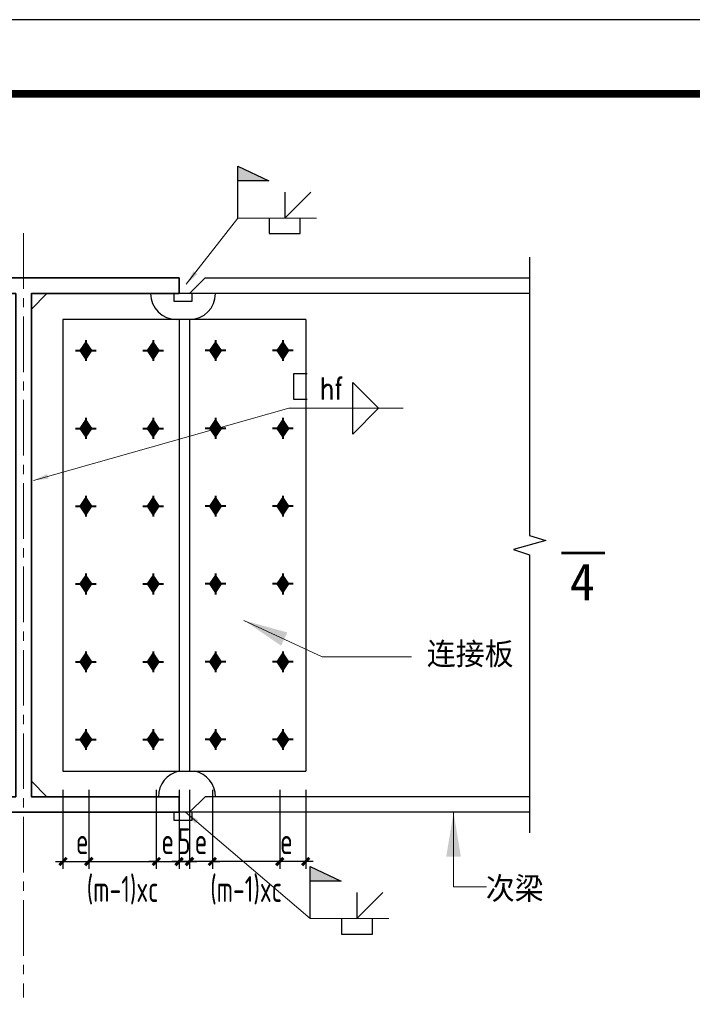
# Model space of a CAD drawing. Header units: millimetres. Extents: x 366382 to 550486, y 860348 to 940831.
# Tile 13 of 22: x 414960 to 424040, y 910826 to 924113. Entities that reach past the tile are written whole.
import ezdxf
from ezdxf.enums import TextEntityAlignment as Align

# ---------------------------------------------------------------- set-up
doc = ezdxf.new("R2010")
doc.units = ezdxf.units.MM
doc.header["$LTSCALE"] = 1000
doc.linetypes.add('CENTER2', pattern=[1.125, 0.75, -0.125, 0.125, -0.125])
for name, color, linetype, lineweight in [('A-ANNO-TTLB', 7, 'Continuous', 25), ('HZ', 7, 'Continuous', 15), ('OAP028__', 1, 'CENTER2', 13), ('OAP2942_', 163, 'Continuous', 25), ('OAP294_E', 13, 'Continuous', 25), ('OAP294_S', 160, 'Continuous', 35), ('OAP294_T', 41, 'Continuous', 25), ('S-ANNO-DIM', 3, 'Continuous', 25), ('S-ANNO-THIN', 4, 'Continuous', 25), ('S-DETL-BOLT', 252, 'Continuous', 18)]:
    doc.layers.add(name, color=color, linetype=linetype, lineweight=lineweight)
doc.styles.add('OAP_mm_T2.5(50)', font='romans.shx', dxfattribs={"width": 0.8, "height": 125})
doc.styles.add('OAP_ROMANS', font='romans.shx', dxfattribs={"width": 0.8, "bigfont": 'hztxt.shx'})
doc.styles.add('OAP_SIMSUN', font='txt')
doc.styles.add('TSSD_Dimension', font='Tssdeng.shx', dxfattribs={"width": 0.7, "bigfont": 'hztxt.shx'})
doc.styles.add('WMF-宋体0', font='txt')
doc.dimstyles.new('OAP_mm_D2.5 Arrow', dxfattribs={"dimscale": 200, "dimtxt": 2.5, "dimasz": 3, "dimexe": 2, "dimexo": 0, "dimgap": 1.25, "dimtad": 1, "dimdec": 0, "dimzin": 12, "dimdsep": 46, "dimtxsty": 'OAP_ROMANS', "dimcen": 2, "dimclrd": 83, "dimclre": 83, "dimclrt": 256, "dimadec": 0, "dimazin": 3, "dimtfac": 1, "dimtdec": 0, "dimtix": 1, "dimtmove": 2, "dimatfit": 0, "dimfxl": 1, "dimtolj": 1, "dimtzin": 0, "dimlwd": 13, "dimlwe": 13, "dimarcsym": 0})
doc.dimstyles.new('TSSD_100_100', dxfattribs={"dimtxt": 350, "dimasz": 100, "dimexe": 100, "dimexo": 250, "dimgap": 100, "dimtad": 1, "dimdec": 0, "dimzin": 0, "dimdsep": 46, "dimtxsty": 'TSSD_Dimension', "dimblk": 'ARCHTICK', "dimblk1": 'ARCHTICK', "dimblk2": 'ARCHTICK', "dimcen": 0, "dimdle": 100, "dimclrt": 7, "dimadec": 0, "dimazin": 0, "dimtfac": 1, "dimtdec": 0, "dimtix": 1, "dimtmove": 2, "dimatfit": 3, "dimfxl": 1, "dimtolj": 1, "dimtzin": 0, "dimarcsym": 0})

# ---------------------------------------------------------------- blocks, each defined once
blk = doc.blocks.new('OAP-高强螺栓-01')
at = {"lineweight": 40}
for p, q in [((0, 20), (0, -20)), ((-20, 0), (20, 0))]:
    blk.add_line(p, q, dxfattribs=at)
blk = doc.blocks.new('_ArchTick')
at = {"color": 0, "linetype": 'ByBlock', "const_width": 0.4}
blk.add_lwpolyline([(-0.5, -0.5), (0.5, 0.5)], dxfattribs=at)
blk = doc.blocks.new('*D331')
at = {"layer": 'Defpoints', "color": 0, "transparency": 16777216}
for p in [(415544, 913971), (415894, 913971), (415894, 912753)]:
    blk.add_point(p, dxfattribs=at)
at = {"layer": 'S-ANNO-DIM', "color": 0, "lineweight": -2, "transparency": 16777216}
for p, q in [((415544, 913721), (415544, 912653)), ((415894, 913721), (415894, 912653)), ((415444, 912753), (415994, 912753))]:
    blk.add_line(p, q, dxfattribs=at)
at = {"layer": 'S-ANNO-DIM', "color": 0, "lineweight": -2, "transparency": 16777216, "xscale": 100, "yscale": 100, "zscale": 100, "rotation": 180}
blk.add_blockref('_ArchTick', (415544, 912753), dxfattribs=at)
at = {"layer": 'S-ANNO-DIM', "color": 0, "lineweight": -2, "transparency": 16777216, "xscale": 100, "yscale": 100, "zscale": 100}
blk.add_blockref('_ArchTick', (415894, 912753), dxfattribs=at)
at = {"layer": 'S-ANNO-DIM', "color": 7, "lineweight": -3, "transparency": 16777216, "insert": (415804, 913028), "char_height": 350, "attachment_point": 5, "style": 'TSSD_Dimension'}
blk.add_mtext('\\A1;e', dxfattribs=at)
blk = doc.blocks.new('*D330')
at = {"layer": 'Defpoints', "color": 0, "transparency": 16777216}
for p in [(415894, 913971), (416804, 913971), (416804, 912753)]:
    blk.add_point(p, dxfattribs=at)
at = {"layer": 'S-ANNO-DIM', "color": 0, "lineweight": -2, "transparency": 16777216}
for p, q in [((415894, 913721), (415894, 912653)), ((416804, 913721), (416804, 912653)), ((415794, 912753), (416904, 912753))]:
    blk.add_line(p, q, dxfattribs=at)
at = {"layer": 'S-ANNO-DIM', "color": 0, "lineweight": -2, "transparency": 16777216, "xscale": 100, "yscale": 100, "zscale": 100, "rotation": 180}
blk.add_blockref('_ArchTick', (415894, 912753), dxfattribs=at)
at = {"layer": 'S-ANNO-DIM', "color": 0, "lineweight": -2, "transparency": 16777216, "xscale": 100, "yscale": 100, "zscale": 100}
blk.add_blockref('_ArchTick', (416804, 912753), dxfattribs=at)
at = {"layer": 'S-ANNO-DIM', "color": 7, "lineweight": -3, "transparency": 16777216, "insert": (416349, 912365), "char_height": 350, "attachment_point": 5, "style": 'TSSD_Dimension'}
blk.add_mtext('\\A1;(m-1)xc', dxfattribs=at)
blk = doc.blocks.new('*D329')
at = {"layer": 'Defpoints', "color": 0, "transparency": 16777216}
for p in [(416804, 913971), (417112, 913971), (417112, 912753)]:
    blk.add_point(p, dxfattribs=at)
at = {"layer": 'S-ANNO-DIM', "color": 0, "lineweight": -2, "transparency": 16777216}
for p, q in [((416804, 913721), (416804, 912653)), ((417112, 913721), (417112, 912653)), ((416804, 912753), (416704, 912753)), ((416804, 912753), (417112, 912753)), ((417112, 912753), (417212, 912753))]:
    blk.add_line(p, q, dxfattribs=at)
at = {"layer": 'S-ANNO-DIM', "color": 0, "lineweight": -2, "transparency": 16777216, "xscale": 100, "yscale": 100, "zscale": 100}
blk.add_blockref('_ArchTick', (416804, 912753), dxfattribs=at)
at = {"layer": 'S-ANNO-DIM', "color": 0, "lineweight": -2, "transparency": 16777216, "xscale": 100, "yscale": 100, "zscale": 100, "rotation": 180}
blk.add_blockref('_ArchTick', (417112, 912753), dxfattribs=at)
at = {"layer": 'S-ANNO-DIM', "color": 7, "lineweight": -3, "transparency": 16777216, "insert": (416958, 913028), "char_height": 350, "attachment_point": 5, "style": 'TSSD_Dimension'}
blk.add_mtext('\\A1;e', dxfattribs=at)
blk = doc.blocks.new('*D328')
at = {"layer": 'Defpoints', "color": 0, "transparency": 16777216}
for p in [(417252, 913971), (417561, 913971), (417252, 912753)]:
    blk.add_point(p, dxfattribs=at)
at = {"layer": 'S-ANNO-DIM', "color": 0, "lineweight": -2, "transparency": 16777216}
for p, q in [((417252, 913721), (417252, 912653)), ((417561, 913721), (417561, 912653)), ((417252, 912753), (417152, 912753)), ((417561, 912753), (417252, 912753)), ((417561, 912753), (417661, 912753))]:
    blk.add_line(p, q, dxfattribs=at)
at = {"layer": 'S-ANNO-DIM', "color": 0, "lineweight": -2, "transparency": 16777216, "xscale": 100, "yscale": 100, "zscale": 100}
blk.add_blockref('_ArchTick', (417252, 912753), dxfattribs=at)
at = {"layer": 'S-ANNO-DIM', "color": 0, "lineweight": -2, "transparency": 16777216, "xscale": 100, "yscale": 100, "zscale": 100, "rotation": 180}
blk.add_blockref('_ArchTick', (417561, 912753), dxfattribs=at)
at = {"layer": 'S-ANNO-DIM', "color": 7, "lineweight": -3, "transparency": 16777216, "insert": (417407, 913028), "char_height": 350, "attachment_point": 5, "style": 'TSSD_Dimension'}
blk.add_mtext('\\A1;e', dxfattribs=at)
blk = doc.blocks.new('*D327')
at = {"layer": 'Defpoints', "color": 0, "transparency": 16777216}
for p in [(417561, 913971), (418471, 913971), (417561, 912753)]:
    blk.add_point(p, dxfattribs=at)
at = {"layer": 'S-ANNO-DIM', "color": 0, "lineweight": -2, "transparency": 16777216}
for p, q in [((417561, 913721), (417561, 912653)), ((418471, 913721), (418471, 912653)), ((418571, 912753), (417461, 912753))]:
    blk.add_line(p, q, dxfattribs=at)
at = {"layer": 'S-ANNO-DIM', "color": 0, "lineweight": -2, "transparency": 16777216, "xscale": 100, "yscale": 100, "zscale": 100, "rotation": 180}
blk.add_blockref('_ArchTick', (417561, 912753), dxfattribs=at)
at = {"layer": 'S-ANNO-DIM', "color": 0, "lineweight": -2, "transparency": 16777216, "xscale": 100, "yscale": 100, "zscale": 100}
blk.add_blockref('_ArchTick', (418471, 912753), dxfattribs=at)
at = {"layer": 'S-ANNO-DIM', "color": 7, "lineweight": -3, "transparency": 16777216, "insert": (418016, 912365), "char_height": 350, "attachment_point": 5, "style": 'TSSD_Dimension'}
blk.add_mtext('\\A1;(m-1)xc', dxfattribs=at)
blk = doc.blocks.new('*D326')
at = {"layer": 'Defpoints', "color": 0, "transparency": 16777216}
for p in [(418471, 913971), (418821, 913971), (418471, 912753)]:
    blk.add_point(p, dxfattribs=at)
at = {"layer": 'S-ANNO-DIM', "color": 0, "lineweight": -2, "transparency": 16777216}
for p, q in [((418471, 913721), (418471, 912653)), ((418821, 913721), (418821, 912653)), ((418921, 912753), (418371, 912753))]:
    blk.add_line(p, q, dxfattribs=at)
at = {"layer": 'S-ANNO-DIM', "color": 0, "lineweight": -2, "transparency": 16777216, "xscale": 100, "yscale": 100, "zscale": 100, "rotation": 180}
blk.add_blockref('_ArchTick', (418471, 912753), dxfattribs=at)
at = {"layer": 'S-ANNO-DIM', "color": 0, "lineweight": -2, "transparency": 16777216, "xscale": 100, "yscale": 100, "zscale": 100}
blk.add_blockref('_ArchTick', (418821, 912753), dxfattribs=at)
at = {"layer": 'S-ANNO-DIM', "color": 7, "lineweight": -3, "transparency": 16777216, "insert": (418561, 913028), "char_height": 350, "attachment_point": 5, "style": 'TSSD_Dimension'}
blk.add_mtext('\\A1;e', dxfattribs=at)
blk = doc.blocks.new('*D325')
at = {"layer": 'Defpoints', "color": 0, "transparency": 16777216}
for p in [(417112, 913721), (417252, 913721), (417252, 912753)]:
    blk.add_point(p, dxfattribs=at)
at = {"layer": 'S-ANNO-DIM', "color": 0, "lineweight": -2, "transparency": 16777216}
for p, q in [((417112, 913471), (417112, 912653)), ((417252, 913471), (417252, 912653)), ((417112, 912753), (417012, 912753)), ((417112, 912753), (417252, 912753)), ((417252, 912753), (417352, 912753))]:
    blk.add_line(p, q, dxfattribs=at)
at = {"layer": 'S-ANNO-DIM', "color": 0, "lineweight": -2, "transparency": 16777216, "xscale": 100, "yscale": 100, "zscale": 100}
blk.add_blockref('_ArchTick', (417112, 912753), dxfattribs=at)
at = {"layer": 'S-ANNO-DIM', "color": 0, "lineweight": -2, "transparency": 16777216, "xscale": 100, "yscale": 100, "zscale": 100, "rotation": 180}
blk.add_blockref('_ArchTick', (417252, 912753), dxfattribs=at)
at = {"layer": 'S-ANNO-DIM', "color": 7, "lineweight": -3, "transparency": 16777216, "insert": (417182, 913028), "char_height": 350, "attachment_point": 5, "style": 'TSSD_Dimension'}
blk.add_mtext('\\A1;5', dxfattribs=at)

msp = doc.modelspace()

# ---------------------------------------------------------------- hatches: boundary and pattern name
at = {"layer": 'OAP294_T'}
for points in [[(417905.3, 922136.1), (417905.3, 921938), (418325.3, 921938)], [(418879.5, 912684.9), (418879.5, 912486.8), (419299.5, 912486.8)]]:
    msp.add_hatch(color=83, dxfattribs=at).paths.add_polyline_path(points)
at = {"layer": 'S-DETL-BOLT'}
for points in [[(415852.4, 919767.6), (415772.3, 919648.1), (415852.4, 919648.1)], [(415852.4, 919767.6), (415852.4, 919648.1), (415932.5, 919648.1)], [(416762.4, 919767.6), (416682.3, 919648.1), (416762.4, 919648.1)], [(416762.4, 919767.6), (416762.4, 919648.1), (416842.5, 919648.1)], [(417602.4, 919767.6), (417602.4, 919648.1), (417522.3, 919648.1)], [(417602.4, 919767.6), (417682.5, 919648.1), (417602.4, 919648.1)], [(418512.4, 919767.6), (418512.4, 919648.1), (418432.3, 919648.1)], [(418512.4, 919767.6), (418592.5, 919648.1), (418512.4, 919648.1)], [(415852.4, 919648.1), (415772.3, 919648.1), (415852.4, 919528.5)], [(415932.5, 919648.1), (415852.4, 919648.1), (415852.4, 919528.5)], [(416762.4, 919648.1), (416682.3, 919648.1), (416762.4, 919528.5)], [(416842.5, 919648.1), (416762.4, 919648.1), (416762.4, 919528.5)], [(417522.3, 919648.1), (417602.4, 919648.1), (417602.4, 919528.5)], [(417602.4, 919648.1), (417682.5, 919648.1), (417602.4, 919528.5)], [(418432.3, 919648.1), (418512.4, 919648.1), (418512.4, 919528.5)], [(418512.4, 919648.1), (418592.5, 919648.1), (418512.4, 919528.5)], [(415852.4, 918717.6), (415772.3, 918598.1), (415852.4, 918598.1)], [(415852.4, 918717.6), (415852.4, 918598.1), (415932.5, 918598.1)], [(416762.4, 918717.6), (416682.3, 918598.1), (416762.4, 918598.1)], [(416762.4, 918717.6), (416762.4, 918598.1), (416842.5, 918598.1)], [(417602.4, 918717.6), (417602.4, 918598.1), (417522.3, 918598.1)], [(417602.4, 918717.6), (417682.5, 918598.1), (417602.4, 918598.1)], [(418512.4, 918717.6), (418512.4, 918598.1), (418432.3, 918598.1)], [(418512.4, 918717.6), (418592.5, 918598.1), (418512.4, 918598.1)], [(415852.4, 918598.1), (415772.3, 918598.1), (415852.4, 918478.5)], [(415932.5, 918598.1), (415852.4, 918598.1), (415852.4, 918478.5)], [(416762.4, 918598.1), (416682.3, 918598.1), (416762.4, 918478.5)], [(416842.5, 918598.1), (416762.4, 918598.1), (416762.4, 918478.5)], [(417522.3, 918598.1), (417602.4, 918598.1), (417602.4, 918478.5)], [(417602.4, 918598.1), (417682.5, 918598.1), (417602.4, 918478.5)], [(418432.3, 918598.1), (418512.4, 918598.1), (418512.4, 918478.5)], [(418512.4, 918598.1), (418592.5, 918598.1), (418512.4, 918478.5)], [(415852.4, 917667.6), (415772.3, 917548.1), (415852.4, 917548.1)], [(415852.4, 917667.6), (415852.4, 917548.1), (415932.5, 917548.1)], [(416762.4, 917667.6), (416682.3, 917548.1), (416762.4, 917548.1)], [(416762.4, 917667.6), (416762.4, 917548.1), (416842.5, 917548.1)], [(417602.4, 917667.6), (417602.4, 917548.1), (417522.3, 917548.1)], [(417602.4, 917667.6), (417682.5, 917548.1), (417602.4, 917548.1)], [(418512.4, 917667.6), (418512.4, 917548.1), (418432.3, 917548.1)], [(418512.4, 917667.6), (418592.5, 917548.1), (418512.4, 917548.1)], [(415852.4, 917548.1), (415772.3, 917548.1), (415852.4, 917428.5)], [(415932.5, 917548.1), (415852.4, 917548.1), (415852.4, 917428.5)], [(416762.4, 917548.1), (416682.3, 917548.1), (416762.4, 917428.5)], [(416842.5, 917548.1), (416762.4, 917548.1), (416762.4, 917428.5)], [(417522.3, 917548.1), (417602.4, 917548.1), (417602.4, 917428.5)], [(417602.4, 917548.1), (417682.5, 917548.1), (417602.4, 917428.5)], [(418432.3, 917548.1), (418512.4, 917548.1), (418512.4, 917428.5)], [(418512.4, 917548.1), (418592.5, 917548.1), (418512.4, 917428.5)], [(415852.4, 916617.6), (415772.3, 916498.1), (415852.4, 916498.1)], [(415852.4, 916617.6), (415852.4, 916498.1), (415932.5, 916498.1)], [(416762.4, 916617.6), (416682.3, 916498.1), (416762.4, 916498.1)], [(416762.4, 916617.6), (416762.4, 916498.1), (416842.5, 916498.1)], [(417602.4, 916617.6), (417602.4, 916498.1), (417522.3, 916498.1)], [(417602.4, 916617.6), (417682.5, 916498.1), (417602.4, 916498.1)], [(418512.4, 916617.6), (418512.4, 916498.1), (418432.3, 916498.1)], [(418512.4, 916617.6), (418592.5, 916498.1), (418512.4, 916498.1)], [(415852.4, 916498.1), (415772.3, 916498.1), (415852.4, 916378.5)], [(415932.5, 916498.1), (415852.4, 916498.1), (415852.4, 916378.5)], [(416762.4, 916498.1), (416682.3, 916498.1), (416762.4, 916378.5)], [(416842.5, 916498.1), (416762.4, 916498.1), (416762.4, 916378.5)], [(417522.3, 916498.1), (417602.4, 916498.1), (417602.4, 916378.5)], [(417602.4, 916498.1), (417682.5, 916498.1), (417602.4, 916378.5)], [(418432.3, 916498.1), (418512.4, 916498.1), (418512.4, 916378.5)], [(418512.4, 916498.1), (418592.5, 916498.1), (418512.4, 916378.5)], [(415852.4, 915567.6), (415772.3, 915448.1), (415852.4, 915448.1)], [(415852.4, 915448.1), (415772.3, 915448.1), (415852.4, 915328.5)], [(415852.4, 915567.6), (415852.4, 915448.1), (415932.5, 915448.1)], [(415932.5, 915448.1), (415852.4, 915448.1), (415852.4, 915328.5)], [(416762.4, 915567.6), (416682.3, 915448.1), (416762.4, 915448.1)], [(416762.4, 915448.1), (416682.3, 915448.1), (416762.4, 915328.5)], [(416762.4, 915567.6), (416762.4, 915448.1), (416842.5, 915448.1)], [(416842.5, 915448.1), (416762.4, 915448.1), (416762.4, 915328.5)], [(417602.4, 915567.6), (417602.4, 915448.1), (417522.3, 915448.1)], [(417522.3, 915448.1), (417602.4, 915448.1), (417602.4, 915328.5)], [(417602.4, 915567.6), (417682.5, 915448.1), (417602.4, 915448.1)], [(417602.4, 915448.1), (417682.5, 915448.1), (417602.4, 915328.5)], [(418512.4, 915567.6), (418512.4, 915448.1), (418432.3, 915448.1)], [(418432.3, 915448.1), (418512.4, 915448.1), (418512.4, 915328.5)], [(418512.4, 915567.6), (418592.5, 915448.1), (418512.4, 915448.1)], [(418512.4, 915448.1), (418592.5, 915448.1), (418512.4, 915328.5)], [(415852.4, 914517.6), (415772.3, 914398.1), (415852.4, 914398.1)], [(415852.4, 914517.6), (415852.4, 914398.1), (415932.5, 914398.1)], [(416762.4, 914517.6), (416682.3, 914398.1), (416762.4, 914398.1)], [(416762.4, 914517.6), (416762.4, 914398.1), (416842.5, 914398.1)], [(417602.4, 914517.6), (417602.4, 914398.1), (417522.3, 914398.1)], [(417602.4, 914517.6), (417682.5, 914398.1), (417602.4, 914398.1)], [(418512.4, 914517.6), (418512.4, 914398.1), (418432.3, 914398.1)], [(418512.4, 914517.6), (418592.5, 914398.1), (418512.4, 914398.1)], [(415852.4, 914398.1), (415772.3, 914398.1), (415852.4, 914278.5)], [(415932.5, 914398.1), (415852.4, 914398.1), (415852.4, 914278.5)], [(416762.4, 914398.1), (416682.3, 914398.1), (416762.4, 914278.5)], [(416842.5, 914398.1), (416762.4, 914398.1), (416762.4, 914278.5)], [(417522.3, 914398.1), (417602.4, 914398.1), (417602.4, 914278.5)], [(417602.4, 914398.1), (417682.5, 914398.1), (417602.4, 914278.5)], [(418432.3, 914398.1), (418512.4, 914398.1), (418512.4, 914278.5)], [(418512.4, 914398.1), (418592.5, 914398.1), (418512.4, 914278.5)]]:
    msp.add_hatch(color=256, dxfattribs=at).paths.add_polyline_path(points)

# ---------------------------------------------------------------- linework, layer by layer
msp.add_lwpolyline([(366381.8, 864712.9), (450531.8, 864712.9), (450531.8, 924112.9), (366381.8, 924112.9)], close=True)
at = {"layer": 'A-ANNO-TTLB', "const_width": 100}
msp.add_lwpolyline([(368881.8, 865712.9), (449531.8, 865712.9), (449531.8, 923112.9), (368881.8, 923112.9)], close=True, dxfattribs=at)
at = {"layer": 'HZ', "color": 6, "const_width": 34.6}
msp.add_lwpolyline([(422863, 916916.3), (422272.2, 916916.3)], dxfattribs=at)
at = {"layer": 'OAP028__'}
msp.add_line((415012.4, 921232.2), (415012.4, 910916.5), dxfattribs=at)
at = {"layer": 'OAP294_E'}
for p, q in [((417252.4, 920418.1), (417462.4, 920628.1)), ((417462.4, 920628.1), (421843.8, 920628.1)), ((415117.4, 920208.1), (415327.4, 920418.1)), ((421843.8, 920418.1), (417252.4, 920418.1)), ((415543.9, 920068.1), (415543.9, 913971)), ((418820.9, 920068.1), (415543.9, 920068.1)), ((417112.4, 920068.1), (417112.4, 920069.8)), ((417112.4, 920068.1), (417112.4, 913971)), ((417252.4, 920068.1), (417252.4, 913971)), ((418820.9, 920068.1), (418820.9, 913971)), ((415543.9, 913971), (418820.9, 913971)), ((417252.4, 913971), (417322.4, 913971)), ((415117.4, 913838.1), (415327.4, 913628.1)), ((417252.4, 913418.1), (417462.4, 913628.1)), ((421843.8, 913628.1), (417462.4, 913628.1)), ((421843.8, 913418.1), (417252.4, 913418.1))]:
    msp.add_line(p, q, dxfattribs=at)
for points in [[(417042.4, 920418.1), (417042.4, 920313.1), (417287.4, 920313.1), (417287.4, 920418.1)], [(417042.4, 913418.1), (417042.4, 913313.1), (417287.4, 913313.1), (417287.4, 913418.1)]]:
    msp.add_lwpolyline(points, close=True, dxfattribs=at)
for centre, start, end in [((417077.4, 920418.1), 180, 270), ((417252.4, 920418.1), 270, 0), ((417182.4, 913628.1), 101.53696, 180), ((417252.4, 913628.1), 0, 78.46304)]:
    msp.add_arc(centre, 350, start, end, dxfattribs=at)
at = {"layer": 'OAP294_S'}
msp.add_lwpolyline([(417112.4, 920418.1), (417112.4, 920628.1), (412912.4, 920628.1), (412912.4, 920418.1), (414907.4, 920418.1), (414907.4, 913628.1), (412912.4, 913628.1), (412912.4, 913418.1), (417112.4, 913418.1), (417112.4, 913628.1), (415117.4, 913628.1), (415117.4, 920418.1)], close=True, dxfattribs=at)
at = {"layer": 'OAP294_T', "color": 83}
for p, q in [((418538.1, 921786.1), (418538.1, 921436.1)), ((418538.1, 921436.1), (418888.1, 921786.1)), ((419512.3, 912334.9), (419512.3, 911984.9)), ((419512.3, 911984.9), (419862.3, 912334.9))]:
    msp.add_line(p, q, dxfattribs=at)
for points in [[(417905.3, 921436.1), (417905.3, 922136.1), (418325.3, 921938), (417905.3, 921938)], [(418328.1, 921436.1), (418328.1, 921226.1), (418748.1, 921226.1), (418748.1, 921436.1)], [(418879.5, 911984.9), (418879.5, 912684.9), (419299.5, 912486.8), (418879.5, 912486.8)], [(419302.3, 911984.9), (419302.3, 911774.9), (419722.3, 911774.9), (419722.3, 911984.9)]]:
    msp.add_lwpolyline(points, dxfattribs=at)
at = {"layer": 'OAP294_T', "color": 83, "lineweight": 30}
msp.add_lwpolyline([(418841, 918987.6), (418659, 918987.6), (418659, 919337.6), (418841, 919337.6)], dxfattribs=at)
at = {"layer": 'OAP294_T', "color": 83}
msp.add_lwpolyline([(419805.3, 918869.2), (419455.3, 918519.2), (419455.3, 919219.2)], close=True, dxfattribs=at)
at = {"layer": 'S-ANNO-THIN', "lineweight": -3}
msp.add_lwpolyline([(421843.8, 920908.1), (421843.8, 917153.1), (422063.8, 917083.1), (421623.8, 916963.1), (421843.8, 916893.1), (421843.8, 913138.1)], dxfattribs=at)
at = {"layer": 'S-DETL-BOLT'}
for p, q in [((415852.4, 919767.6), (415772.3, 919648.1)), ((415852.4, 919767.6), (415932.5, 919648.1)), ((416762.4, 919767.6), (416682.3, 919648.1)), ((416762.4, 919767.6), (416842.5, 919648.1)), ((417602.4, 919767.6), (417522.3, 919648.1)), ((417602.4, 919767.6), (417682.5, 919648.1)), ((418512.4, 919767.6), (418432.3, 919648.1)), ((418512.4, 919767.6), (418592.5, 919648.1)), ((415852.4, 919528.5), (415772.3, 919648.1)), ((415852.4, 919528.5), (415932.5, 919648.1)), ((416762.4, 919528.5), (416682.3, 919648.1)), ((416762.4, 919528.5), (416842.5, 919648.1)), ((417602.4, 919528.5), (417522.3, 919648.1)), ((417602.4, 919528.5), (417682.5, 919648.1)), ((418512.4, 919528.5), (418432.3, 919648.1)), ((418512.4, 919528.5), (418592.5, 919648.1)), ((415852.4, 918717.6), (415772.3, 918598.1)), ((415852.4, 918717.6), (415932.5, 918598.1)), ((416762.4, 918717.6), (416682.3, 918598.1)), ((416762.4, 918717.6), (416842.5, 918598.1)), ((417602.4, 918717.6), (417522.3, 918598.1)), ((417602.4, 918717.6), (417682.5, 918598.1)), ((418512.4, 918717.6), (418432.3, 918598.1)), ((418512.4, 918717.6), (418592.5, 918598.1)), ((415852.4, 918478.5), (415772.3, 918598.1)), ((415852.4, 918478.5), (415932.5, 918598.1)), ((416762.4, 918478.5), (416682.3, 918598.1)), ((416762.4, 918478.5), (416842.5, 918598.1)), ((417602.4, 918478.5), (417522.3, 918598.1)), ((417602.4, 918478.5), (417682.5, 918598.1)), ((418512.4, 918478.5), (418432.3, 918598.1)), ((418512.4, 918478.5), (418592.5, 918598.1)), ((415852.4, 917667.6), (415772.3, 917548.1)), ((415852.4, 917667.6), (415932.5, 917548.1)), ((416762.4, 917667.6), (416682.3, 917548.1)), ((416762.4, 917667.6), (416842.5, 917548.1)), ((417602.4, 917667.6), (417522.3, 917548.1)), ((417602.4, 917667.6), (417682.5, 917548.1)), ((418512.4, 917667.6), (418432.3, 917548.1)), ((418512.4, 917667.6), (418592.5, 917548.1)), ((415852.4, 917428.5), (415772.3, 917548.1)), ((415852.4, 917428.5), (415932.5, 917548.1)), ((416762.4, 917428.5), (416682.3, 917548.1)), ((416762.4, 917428.5), (416842.5, 917548.1)), ((417602.4, 917428.5), (417522.3, 917548.1)), ((417602.4, 917428.5), (417682.5, 917548.1)), ((418512.4, 917428.5), (418432.3, 917548.1)), ((418512.4, 917428.5), (418592.5, 917548.1)), ((415852.4, 916617.6), (415772.3, 916498.1)), ((415852.4, 916617.6), (415932.5, 916498.1)), ((416762.4, 916617.6), (416682.3, 916498.1)), ((416762.4, 916617.6), (416842.5, 916498.1)), ((417602.4, 916617.6), (417522.3, 916498.1)), ((417602.4, 916617.6), (417682.5, 916498.1)), ((418512.4, 916617.6), (418432.3, 916498.1)), ((418512.4, 916617.6), (418592.5, 916498.1)), ((415852.4, 916378.5), (415772.3, 916498.1)), ((415852.4, 916378.5), (415932.5, 916498.1)), ((416762.4, 916378.5), (416682.3, 916498.1)), ((416762.4, 916378.5), (416842.5, 916498.1)), ((417602.4, 916378.5), (417522.3, 916498.1)), ((417602.4, 916378.5), (417682.5, 916498.1)), ((418512.4, 916378.5), (418432.3, 916498.1)), ((418512.4, 916378.5), (418592.5, 916498.1)), ((415852.4, 915567.6), (415772.3, 915448.1)), ((415852.4, 915328.5), (415772.3, 915448.1)), ((415852.4, 915567.6), (415932.5, 915448.1)), ((415852.4, 915328.5), (415932.5, 915448.1)), ((416762.4, 915567.6), (416682.3, 915448.1)), ((416762.4, 915328.5), (416682.3, 915448.1)), ((416762.4, 915567.6), (416842.5, 915448.1)), ((416762.4, 915328.5), (416842.5, 915448.1)), ((417602.4, 915567.6), (417522.3, 915448.1)), ((417602.4, 915328.5), (417522.3, 915448.1)), ((417602.4, 915567.6), (417682.5, 915448.1)), ((417602.4, 915328.5), (417682.5, 915448.1)), ((418512.4, 915567.6), (418432.3, 915448.1)), ((418512.4, 915328.5), (418432.3, 915448.1)), ((418512.4, 915567.6), (418592.5, 915448.1)), ((418512.4, 915328.5), (418592.5, 915448.1)), ((415852.4, 914517.6), (415772.3, 914398.1)), ((415852.4, 914517.6), (415932.5, 914398.1)), ((416762.4, 914517.6), (416682.3, 914398.1)), ((416762.4, 914517.6), (416842.5, 914398.1)), ((417602.4, 914517.6), (417522.3, 914398.1)), ((417602.4, 914517.6), (417682.5, 914398.1)), ((418512.4, 914517.6), (418432.3, 914398.1)), ((418512.4, 914517.6), (418592.5, 914398.1)), ((415852.4, 914278.5), (415772.3, 914398.1)), ((415852.4, 914278.5), (415932.5, 914398.1)), ((416762.4, 914278.5), (416682.3, 914398.1)), ((416762.4, 914278.5), (416842.5, 914398.1)), ((417602.4, 914278.5), (417522.3, 914398.1)), ((417602.4, 914278.5), (417682.5, 914398.1)), ((418512.4, 914278.5), (418432.3, 914398.1)), ((418512.4, 914278.5), (418592.5, 914398.1))]:
    msp.add_line(p, q, dxfattribs=at)

# ---------------------------------------------------------------- block references
at = {"layer": 'OAP2942_', "lineweight": 40, "yscale": 7, "zscale": 7}
for p, xscale in [((415852.4, 919648.1), 7), ((416762.4, 919648.1), 7), ((417602.4, 919648.1), -7), ((418512.4, 919648.1), -7), ((415852.4, 918598.1), 7), ((416762.4, 918598.1), 7), ((417602.4, 918598.1), -7), ((418512.4, 918598.1), -7), ((415852.4, 917548.1), 7), ((416762.4, 917548.1), 7), ((417602.4, 917548.1), -7), ((418512.4, 917548.1), -7), ((415852.4, 916498.1), 7), ((416762.4, 916498.1), 7), ((417602.4, 916498.1), -7), ((418512.4, 916498.1), -7), ((415852.4, 915448.1), 7), ((416762.4, 915448.1), 7), ((417602.4, 915448.1), -7), ((418512.4, 915448.1), -7), ((415852.4, 914398.1), 7), ((416762.4, 914398.1), 7), ((417602.4, 914398.1), -7), ((418512.4, 914398.1), -7)]:
    msp.add_blockref('OAP-高强螺栓-01', p, dxfattribs=dict(at, xscale=xscale))

# ---------------------------------------------------------------- texts
at = {"layer": 'HZ', "color": 6, "style": 'WMF-宋体0'}
msp.add_text('4', height=500, dxfattribs=at).set_placement((422385.1, 916277.5))
at = {"layer": 'OAP294_T', "lineweight": 25, "style": 'OAP_mm_T2.5(50)', "width": 0.8}
msp.add_text('hf', height=300, dxfattribs=at).set_placement((419172.1, 918986.2), align=Align.CENTER)
at = {"layer": 'OAP294_T', "style": 'OAP_SIMSUN'}
for s, p in [('连接板', (420456, 915406.4)), ('次梁', (421252.4, 912241.2))]:
    msp.add_text(s, height=300, dxfattribs=at).set_placement(p)

# ---------------------------------------------------------------- dimensions: what is measured, and where the dimension line sits
at = {"layer": 'S-ANNO-DIM', "lineweight": -3}
for base, p1, p2, text, picture, middle in [((415893.9, 912752.8), (415543.9, 913971), (415893.9, 913971), 'e', '*D331', (415804.2, 913027.8)), ((416803.9, 912752.8), (415893.9, 913971), (416803.9, 913971), '(m-1)xc', '*D330', (416348.9, 912365.2))]:
    dim = msp.add_linear_dim(base=base, p1=p1, p2=p2, text=text, dimstyle='TSSD_100_100', dxfattribs=at)
    dim.commit()
    dim.dimension.update_dxf_attribs({"geometry": picture, "text_midpoint": middle, "dimtype": 160})
for base, p1, p2, text, picture, middle in [((417112.4, 912752.8), (416803.9, 913971), (417112.4, 913971), 'e', '*D329', (416958.2, 913027.8)), ((417252.4, 912752.8), (417112.4, 913721), (417252.4, 913721), '5', '*D325', (417182.4, 913027.8))]:
    dim = msp.add_linear_dim(base=base, p1=p1, p2=p2, text=text, dimstyle='TSSD_100_100', dxfattribs=at)
    dim.commit()
    dim.dimension.update_dxf_attribs({"geometry": picture, "text_midpoint": middle})
dim = msp.add_linear_dim(base=(417252.4, 912752.8), p1=(417560.9, 913971), p2=(417252.4, 913971), angle=180, text='e', dimstyle='TSSD_100_100', dxfattribs=at)
dim.commit()
dim.dimension.update_dxf_attribs({"geometry": '*D328', "text_midpoint": (417406.7, 913027.8)})
for base, p1, p2, text, picture, middle in [((417560.9, 912752.8), (418470.9, 913971), (417560.9, 913971), '(m-1)xc', '*D327', (418015.9, 912365.2)), ((418470.9, 912752.8), (418820.9, 913971), (418470.9, 913971), 'e', '*D326', (418560.6, 913027.8))]:
    dim = msp.add_linear_dim(base=base, p1=p1, p2=p2, angle=180, text=text, dimstyle='TSSD_100_100', dxfattribs=at)
    dim.commit()
    dim.dimension.update_dxf_attribs({"geometry": picture, "text_midpoint": middle, "dimtype": 160})

# ---------------------------------------------------------------- leaders
at = {"layer": 'OAP294_T'}
for points, override in [([(417209.4, 920542.7), (417905.3, 921436.1), (418968.7, 921436.1)], {"dimasz": 1, "dimtad": 0}), ([(415146.8, 917895.8), (418594.6, 918869.2), (420136.8, 918869.2)], {"dimasz": 1, "dimtad": 0}), ([(417986.8, 916007.2), (419045, 915516.7), (420249, 915516.7)], {"dimtad": 0}), ([(417197.3, 913418.1), (418879.5, 911984.9), (419943, 911984.9)], {"dimasz": 1, "dimtad": 0}), ([(420816.8, 913418.1), (420816.8, 912409.5), (421261.3, 912409.5)], {"dimtad": 0})]:
    msp.add_leader(points, dimstyle='OAP_mm_D2.5 Arrow', override=override, dxfattribs=at)

doc.saveas('drawing.dxf')
